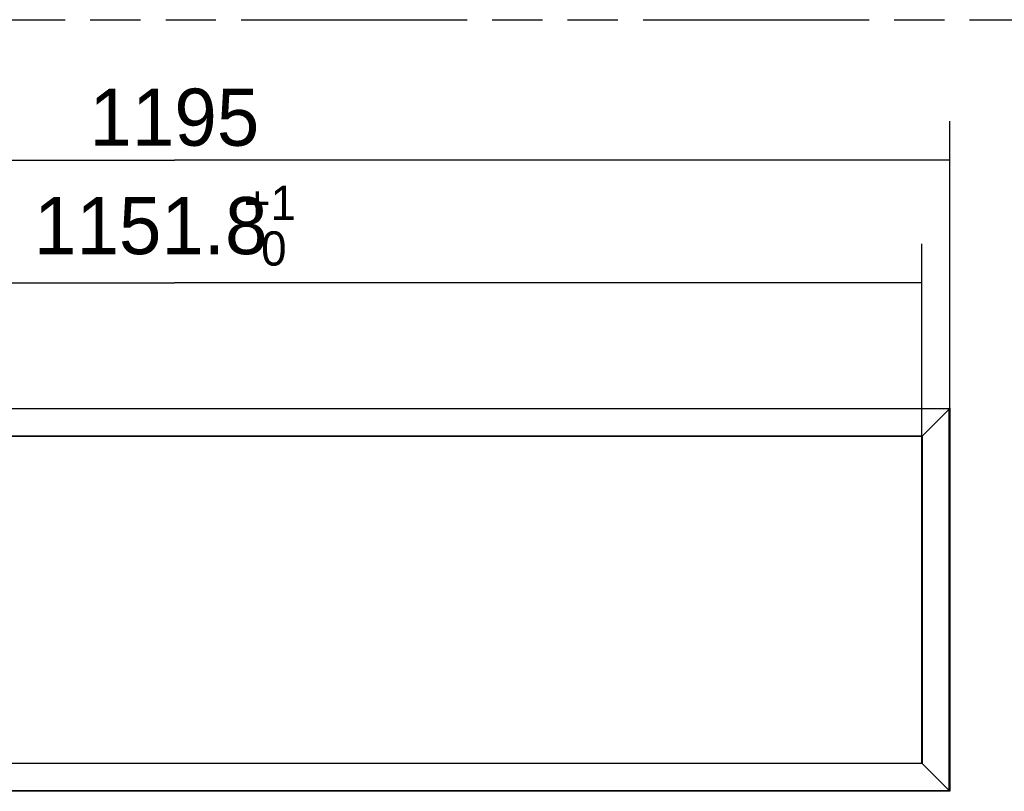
# Model space of a CAD drawing. Header units: millimetres. Extents: x 0 to 210, y 0 to 297.
# Tile 6 of 17: x 88 to 125, y 153 to 182. Entities that reach past the tile are written whole.
import ezdxf
from ezdxf.enums import TextEntityAlignment as Align

# ---------------------------------------------------------------- set-up
doc = ezdxf.new("R2010")
doc.units = ezdxf.units.MM
doc.header["$LTSCALE"] = 19.36
doc.linetypes.add('PHANTOM', pattern=[0.8, 0.45, -0.05, 0.1, -0.05, 0.1, -0.05])
doc.layers.get('0').update_dxf_attribs({"linetype": 'CONTINUOUS'})
doc.layers.add('DEFAULT_3', color=7, linetype='PHANTOM')
doc.layers.add('Z_DIM_2D', color=7, linetype='CONTINUOUS')
doc.styles.add('TEXTSTYLE_3', font='tridonic-metric-print-light.otf')
doc.styles.add('TEXTSTYLE_4', font='tridonic-metric-print-light.otf')
doc.dimstyles.new('DIMSTYLE_1', dxfattribs={"dimtxt": 2.2, "dimasz": 3.5, "dimexe": 1.5, "dimexo": 0, "dimgap": 0.55, "dimtad": 1, "dimdec": 1, "dimlfac": 20, "dimdsep": 46, "dimtxsty": 'TEXTSTYLE_3', "dimblk": '_FILLED', "dimblk1": '_FILLED', "dimblk2": '_FILLED', "dimcen": 0.09, "dimclrt": 5, "dimadec": 4, "dimazin": 2, "dimtol": 1, "dimtp": 1, "dimtfac": 0.6, "dimtdec": 1, "dimtofl": 0, "dimtmove": 0, "dimatfit": 3, "dimldrblk": '_FILLED', "dimfxl": 0, "dimtolj": 1, "dimarcsym": 0})
doc.dimstyles.new('DIMSTYLE_2', dxfattribs={"dimtxt": 2.2, "dimasz": 3.5, "dimexe": 1.5, "dimexo": 0, "dimgap": 0.55, "dimtad": 1, "dimdec": 1, "dimlfac": 20, "dimdsep": 46, "dimtxsty": 'TEXTSTYLE_3', "dimblk": '_FILLED', "dimblk1": '_FILLED', "dimblk2": '_FILLED', "dimcen": 0.09, "dimclrt": 5, "dimadec": 4, "dimazin": 2, "dimtp": 1.2, "dimtm": 1.2, "dimtfac": 1, "dimtdec": 1, "dimtofl": 0, "dimtmove": 0, "dimatfit": 3, "dimldrblk": '_FILLED', "dimfxl": 0, "dimtolj": 1, "dimarcsym": 0})

# ---------------------------------------------------------------- blocks, each defined once
blk = doc.blocks.new('*D2')
at = {"layer": 'Z_DIM_2D', "color": 2, "linetype": 'Continuous', "transparency": 16777216}
for p, q in [((64.709, 166.28), (64.709, 173.698)), ((122.299, 166.28), (122.299, 173.698)), ((64.709, 172.198), (93.504, 172.198)), ((122.299, 172.198), (93.504, 172.198))]:
    blk.add_line(p, q, dxfattribs=at)
at = {"layer": 'Z_DIM_2D', "color": 5, "linetype": 'Continuous', "transparency": 16777216}
for s, height, style, p in [('+1', 1.32, 'TEXTSTYLE_4', (97.187, 174.618)), ('1151.8', 2.2, 'TEXTSTYLE_3', (92.594, 173.298)), (' 0', 1.32, 'TEXTSTYLE_4', (97.092, 172.858))]:
    blk.add_text(s, height=height, dxfattribs=dict(at, style=style)).set_placement(p, align=Align.CENTER)
blk = doc.blocks.new('_FILLED')
at = {"color": 0, "linetype": 'ByBlock'}
blk.add_solid([(0, 0), (-1, 0.125), (-1, -0.125)], dxfattribs=at)
blk = doc.blocks.new('_NONE')
blk = doc.blocks.new('*D3')
at = {"layer": 'Z_DIM_2D', "color": 2, "linetype": 'Continuous', "transparency": 16777216}
for p, q in [((63.629, 167.36), (63.629, 178.425)), ((123.379, 167.36), (123.379, 178.425)), ((63.629, 176.925), (93.504, 176.925)), ((123.379, 176.925), (93.504, 176.925))]:
    blk.add_line(p, q, dxfattribs=at)
at = {"layer": 'Z_DIM_2D', "color": 5, "linetype": 'Continuous', "transparency": 16777216, "style": 'TEXTSTYLE_3'}
blk.add_text('1195', height=2.2, dxfattribs=at).set_placement((93.504, 177.475), align=Align.CENTER)

msp = doc.modelspace()

# ---------------------------------------------------------------- linework, layer by layer
at = {"color": 6, "linetype": 'Continuous'}
for p, q in [((63.6289762, 167.3602789), (123.3789762, 167.3602789)), ((123.3806245, 167.3619272), (123.3789762, 167.3602789)), ((122.3139762, 153.6752789), (122.2989762, 153.6902789)), ((123.3789762, 152.6102789), (63.6289762, 152.6102789)), ((123.3789762, 152.6102789), (123.3539762, 152.6352789))]:
    msp.add_line(p, q, dxfattribs=at)
at = {"color": 9, "linetype": 'Continuous'}
for p, q in [((123.3539762, 167.3352789), (63.6539762, 167.3352789)), ((123.3539762, 152.6352789), (123.3539762, 167.3352789)), ((64.6939762, 166.2952789), (122.3139762, 166.2952789)), ((122.2989762, 166.2802789), (64.7089762, 166.2802789)), ((122.3139762, 166.2952789), (122.3139762, 153.6752789)), ((122.3139762, 153.6752789), (64.6939762, 153.6752789)), ((64.7089762, 153.6902789), (122.2989762, 153.6902789)), ((63.6539762, 152.6352789), (123.3539762, 152.6352789))]:
    msp.add_line(p, q, dxfattribs=at)
at = {"color": 7, "linetype": 'Continuous'}
for p, q in [((123.3789762, 167.3602789), (122.2989762, 166.2802789)), ((123.3789762, 167.3602789), (123.3789762, 152.6102789)), ((122.2989762, 153.6902789), (122.2989762, 166.2802789)), ((122.3139762, 153.6752789), (123.3539762, 152.6352789)), ((123.3804867, 152.6087684), (123.3775972, 152.6116579))]:
    msp.add_line(p, q, dxfattribs=at)
at = {"color": 6, "linetype": 'Continuous'}
for points in [[(123.3716731, 167.3518202), (123.3679051, 167.3482782), (123.3636215, 167.34436), (123.3589981, 167.3399619), (123.3539762, 167.3352789)], [(123.3789762, 167.3602789), (123.3785526, 167.3595367), (123.3771942, 167.357602), (123.3748255, 167.3549577)], [(122.3139762, 166.2952789), (122.310042, 166.2916483), (122.3065112, 166.2881884), (122.3032242, 166.2851604), (122.3006599, 166.2826698), (122.2992971, 166.2809246), (122.2989762, 166.2802789)]]:
    msp.add_lwpolyline(points, dxfattribs=at)
at = {"color": 7, "linetype": 'Continuous'}
for points in [[(122.3067867, 153.6824568), (122.3037388, 153.6855882), (122.3012731, 153.6880953), (122.2995883, 153.689619), (122.2989762, 153.6902789)], [(122.3139762, 153.6752789), (122.310285, 153.6790603), (122.307184, 153.6820711)], [(123.3775972, 152.6116579), (123.3752458, 152.6137863), (123.3711859, 152.6179162), (123.3661121, 152.6231267), (123.3602331, 152.6288513), (123.3539762, 152.6352789)]]:
    msp.add_lwpolyline(points, dxfattribs=at)
at = {"layer": 'DEFAULT_3', "color": 7, "linetype": 'PHANTOM'}
msp.add_line((49.6092481, 182.3303356), (149.6092481, 182.3303356), dxfattribs=at)

# ---------------------------------------------------------------- dimensions: what is measured, and where the dimension line sits
at = {"layer": 'Z_DIM_2D', "color": 2, "linetype": 'Continuous'}
dim = msp.add_linear_dim(base=(63.6289762, 176.9250939), p1=(123.3789762, 167.3602789), p2=(63.6289762, 167.3602789), angle=180, dimstyle='DIMSTYLE_2', override={"dimblk1": 'NONE', "dimblk2": 'NONE', "dimsah": 1}, dxfattribs=at)
dim.commit()
dim.dimension.update_dxf_attribs({"geometry": '*D3', "text_midpoint": (93.4902295, 176.9250939), "dimtype": 160})
dim = msp.add_linear_dim(base=(122.2989762, 172.1983099), p1=(64.7089762, 166.2802789), p2=(122.2989762, 166.2802789), dimstyle='DIMSTYLE_1', override={"dimblk1": 'NONE', "dimblk2": 'NONE', "dimsah": 1}, dxfattribs=at)
dim.commit()
dim.dimension.update_dxf_attribs({"geometry": '*D2', "text_midpoint": (93.5039762, 172.1983099), "dimtype": 160})

doc.saveas('drawing.dxf')
